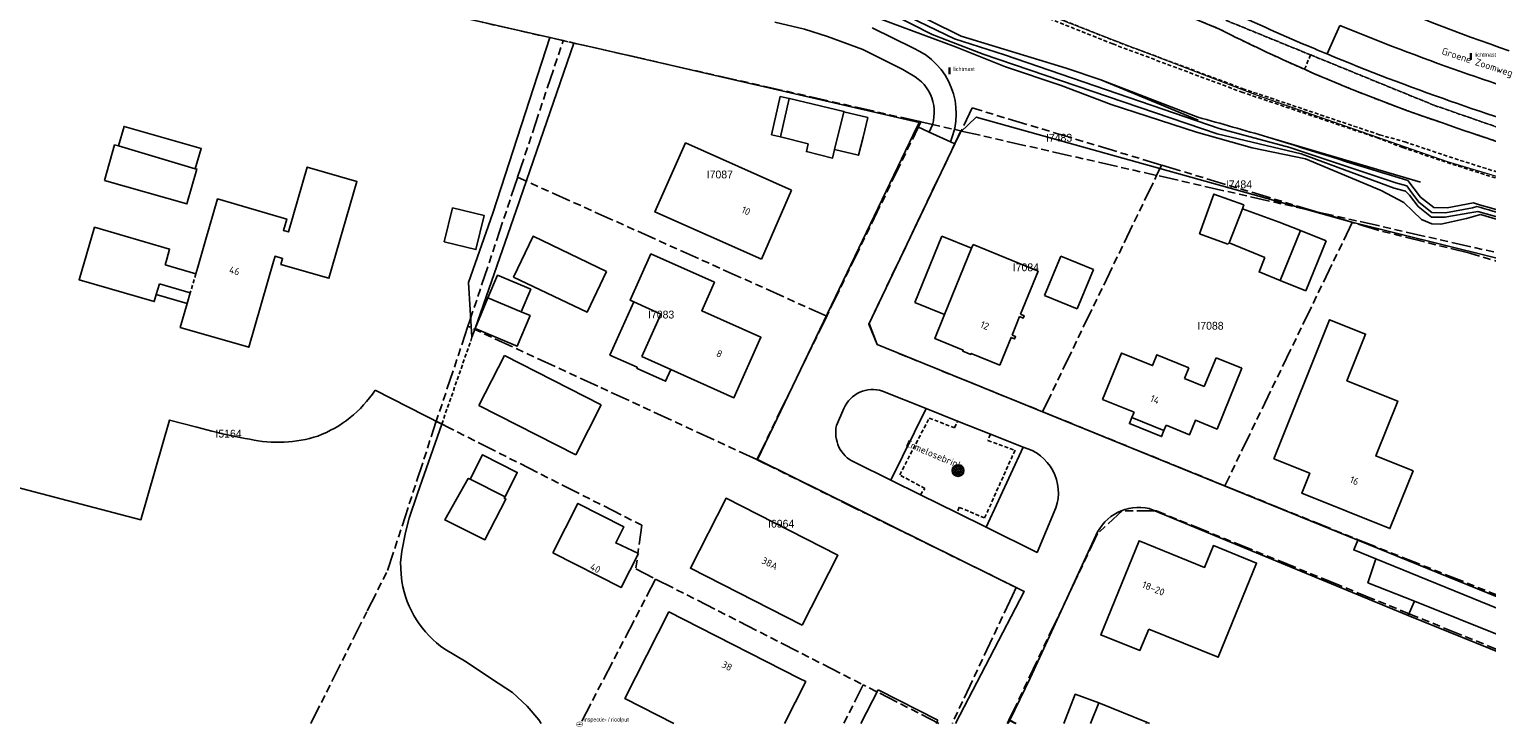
# Model space of a CAD drawing. Extents: x 168491 to 169507, y 481494 to 482503.
# Tile 4 of 108: x 168669 to 168856, y 481500 to 481589. Entities that reach past the tile are written whole.
import ezdxf
from ezdxf.enums import TextEntityAlignment as Align

# ---------------------------------------------------------------- set-up
doc = ezdxf.new("R2010")
doc.units = 0
doc.header["$LTSCALE"] = 0.5
doc.linetypes.add('KAD', pattern=[12, 5, -1, 2, -1, 2, -1])
doc.linetypes.add('STIPPELFIJN', pattern=[1.5, 1, -0.5])
doc.layers.get('0').update_dxf_attribs({"linetype": 'CONTINUOUS'})
for name, color, linetype in [('G01', 3, 'KAD'), ('G_BTD', 3, 'CONTINUOUS'), ('G_GBIP1', 7, 'CONTINUOUS'), ('G_OBW', 7, 'CONTINUOUS'), ('G_OTD', 7, 'CONTINUOUS'), ('G_OWT', 7, 'CONTINUOUS'), ('G_PNDMV', 1, 'CONTINUOUS'), ('G_WGD', 2, 'CONTINUOUS'), ('G_WTD', 4, 'CONTINUOUS'), ('L_TALUD', 7, 'CONTINUOUS'), ('LSHD', 7, 'CONTINUOUS'), ('NAR', 7, 'CONTINUOUS'), ('ORL', 7, 'CONTINUOUS'), ('PPAL', 7, 'CONTINUOUS'), ('PPUT', 7, 'CONTINUOUS'), ('PVGO', 7, 'CONTINUOUS'), ('Z01', 2, 'CONTINUOUS')]:
    doc.layers.add(name, color=color, linetype=linetype)
doc.layers.add('PND', color=8, linetype='CONTINUOUS', lineweight=25)
doc.styles.add('ISO', font='isocpeur.ttf', dxfattribs={"height": 1})

# ---------------------------------------------------------------- blocks, each defined once
blk = doc.blocks.new('BOOM')
at = {"color": 0}
for radius in [0.75, 0.55, 0.35, 0.15]:
    blk.add_circle((0, 0), radius, dxfattribs=at)
blk = doc.blocks.new('PAAL')
at = {"linetype": 'ByBlock', "lineweight": -2}
h = blk.add_hatch(color=0, dxfattribs=at)
h.dxf.hatch_style = 1
h.paths.add_polyline_path([(0.15, 0.8), (-0.15, 0.8), (-0.15, -0.1), (0, -0.1, -0.414214), (-0.1, 0, -1), (0.1, 0, -0.414214), (0, -0.1), (0.15, -0.1)])
at = {"linetype": 'ByBlock', "lineweight": -2, "true_color": 0x681648}
h = blk.add_hatch(color=219, dxfattribs=at)
h.dxf.hatch_style = 1
h.paths.add_polyline_path([(-0.1, 0, 1), (0.1, 0, 1)])
at = {"color": 0, "linetype": 'ByBlock', "lineweight": -2}
blk.add_attdef('PAAL', (0.5, 0.35), '', height=0.5, dxfattribs=at)
blk = doc.blocks.new('put')
at = {"linetype": 'ByBlock', "lineweight": -2}
h = blk.add_hatch(color=0, dxfattribs=at)
h.dxf.hatch_style = 1
edge = h.paths.add_edge_path()
edge.add_spline(control_points=[(0.44, 0), (0.44, 0.04), (0.43, 0.09), (0.36, 0.2), (0.28, 0.26), (0.09, 0.32), (-0.02, 0.33), (-0.22, 0.29), (-0.31, 0.24), (-0.42, 0.12), (-0.44, 0.06), (-0.44, -0.06), (-0.42, -0.12), (-0.33, -0.22), (-0.28, -0.26), (-0.1, -0.33), (0.04, -0.33), (0.27, -0.27), (0.37, -0.2), (0.43, -0.08), (0.44, -0.04), (0.44, 0)], knot_values=[0, 0, 0, 0, 0.380029, 0.380029, 1.118666, 1.118666, 1.857303, 1.857303, 2.59594, 2.59594, 3.13294, 3.13294, 3.66994, 3.66994, 4.20694, 4.20694, 5.079565, 5.079565, 5.952189, 5.952189, 6.283185, 6.283185, 6.283185, 6.283185], degree=3, periodic=0)
edge = h.paths.add_edge_path(flags=16)
edge.add_ellipse((0, 0), major_axis=(0.392, 0), ratio=0.689655, start_angle=0, end_angle=360)
h = blk.add_hatch(color=0, dxfattribs=at)
h.dxf.hatch_style = 1
h.paths.add_polyline_path([(-0.1, 0, -0.096396), (-0.09, 0.04), (-0.25, 0.04, 1), (-0.25, -0.04), (-0.09, -0.04, -0.096396)])
at = {"linetype": 'ByBlock', "lineweight": -2, "true_color": 0x681648}
h = blk.add_hatch(color=219, dxfattribs=at)
h.dxf.hatch_style = 1
h.paths.add_polyline_path([(0.1, 0, 1), (-0.1, 0, 1)])
at = {"linetype": 'ByBlock', "lineweight": -2}
h = blk.add_hatch(color=0, dxfattribs=at)
h.dxf.hatch_style = 1
h.paths.add_polyline_path([(0.25, 0.04), (0.09, 0.04, -0.096396), (0.1, 0, -0.096396), (0.09, -0.04), (0.25, -0.04, 1)])
at = {"color": 0, "linetype": 'ByBlock', "lineweight": -2}
blk.add_attdef('PUT', (0.5, 0.35), '', height=0.5, dxfattribs=at)

msp = doc.modelspace()

# ---------------------------------------------------------------- linework, layer by layer
at = {"layer": 'G01'}
for p, q in [((168731.872, 481569.875), (168737.696, 481587.363)), ((168783.464, 481576.967), (168771.413, 481552.109)), ((168788.589, 481575.803), (168788.611, 481575.798)), ((168788.611, 481575.798), (168813.624, 481570.116)), ((168814.262, 481571.437), (168813.624, 481570.116)), ((168833.926, 481565.504), (168814.262, 481571.437)), ((168771.413, 481552.109), (168731.872, 481569.875)), ((168799.027, 481539.884), (168813.624, 481570.116)), ((168834.474, 481565.38), (168833.926, 481565.504)), ((168838.652, 481564.101), (168822.342, 481530.409)), ((168762.473, 481533.75), (168771.413, 481552.109)), ((168725.525, 481550.815), (168721.476, 481538.659)), ((168749.532, 481518.479), (168739.9322, 481500)), ((168749.532, 481518.479), (168776.092, 481504.935)), ((168776.092, 481504.935), (168773.6069, 481500)), ((168785.7713, 481500), (168776.092, 481504.935))]:
    msp.add_line(p, q, dxfattribs=at)
for points in [[(168737.696, 481587.363), (168727.389, 481589.704), (168714.523, 481592.627), (168672.577, 481602.155), (168662.19, 481604.449), (168648.75, 481547.904), (168650.851, 481539.304)], [(168783.464, 481576.967), (168783.318, 481577), (168737.696, 481587.363)], [(168814.262, 481571.437), (168790.013, 481578.753), (168788.611, 481575.798)], [(168783.464, 481576.967), (168788.178, 481575.896), (168788.589, 481575.803)], [(168788.589, 481575.803), (168776.832, 481551.167), (168777.863, 481548.466), (168799.027, 481539.884)], [(168731.872, 481569.875), (168731.855, 481569.824), (168725.727, 481551.423), (168725.525, 481550.815)], [(168833.926, 481565.504), (168813.697, 481570.099), (168813.624, 481570.116)], [(168838.652, 481564.101), (168838.596, 481564.118), (168834.474, 481565.38)], [(168883.069, 481554.342), (168834.645, 481565.341), (168834.474, 481565.38)], [(168896.16, 481549.124), (168887.783, 481550.797), (168876.54, 481553.417), (168866.416, 481556.409), (168853.691, 481560.153), (168841.811, 481563.133), (168838.652, 481564.101)], [(168762.473, 481533.75), (168742.132, 481543.145), (168725.525, 481550.815)], [(168799.027, 481539.884), (168799.051, 481539.874), (168822.342, 481530.409)], [(168705.4219, 481500), (168712.643, 481514.395), (168715.223, 481519.548), (168721.476, 481538.659)], [(168721.476, 481538.659), (168747.763, 481525.355), (168747, 481519.77), (168749.532, 481518.479)], [(168762.473, 481533.75), (168762.538, 481533.718), (168795.652, 481517.388), (168795.175, 481516.378), (168787.4874, 481500)], [(168822.342, 481530.409), (168822.445, 481530.367), (168839.394, 481523.499), (168884.803, 481505.452), (168895.978, 481504.459), (168904.718, 481509.024), (168929.54, 481531.578)], [(168880.4351, 481500), (168836.989, 481517.681), (168813.599, 481527.184), (168809.263, 481527.225), (168806.077, 481524.288), (168794.726, 481500.406)], [(168794.4963, 481500), (168794.726, 481500.406)], [(168794.726, 481500.406), (168795.5803, 481500)]]:
    msp.add_lwpolyline(points, dxfattribs=at)
at = {"layer": 'G_BTD', "linetype": 'STIPPELFIJN', "lineweight": -3, "transparency": 33554687}
for points in [[(168833.314, 481585.536), (168822.939, 481589.77), (168788.839, 481604.57), (168782.432, 481607.312), (168774.506, 481610.511), (168765.239, 481613.916), (168759.313, 481614.079), (168756.713, 481613.832), (168750.98, 481612.62), (168746.042, 481611.37), (168744.124, 481611.09), (168741.513, 481611.034), (168738.243, 481611.484), (168736.963, 481611.837)], [(168793.798, 481600.435), (168821.673, 481588.829)], [(168808.006, 481586.934), (168790.454, 481593.958)], [(168790.624, 481594.386), (168808.173, 481587.363)], [(168739.066, 481587.052), (168736.001, 481587.748)], [(168808.173, 481587.363), (168824.788, 481581.165)], [(168824.634, 481580.731), (168808.006, 481586.934)], [(168832.536, 481583.688), (168833.314, 481585.536)], [(168895.231, 481566.411), (168888.505, 481567.695), (168874.96, 481570.894), (168865.215, 481573.495), (168849.087, 481579.099), (168833.314, 481585.536)], [(168842.006, 481574.874), (168824.634, 481580.731)], [(168842.142, 481575.314), (168824.788, 481581.165)], [(168845.102, 481573.687), (168842.006, 481574.874)], [(168842.142, 481575.314), (168845.354, 481574.418)], [(168783.403, 481529.248), (168783.98, 481530.065), (168780.756, 481531.798), (168784.527, 481539.067), (168787.781, 481537.82), (168788.131, 481538.693)], [(168792.364, 481537), (168792.039, 481536.208), (168795.507, 481534.961), (168791.614, 481526.293), (168788.359, 481527.662), (168788.099, 481526.93)]]:
    msp.add_lwpolyline(points, dxfattribs=at)
at = {"layer": 'G_BTD', "linetype": 'Continuous', "lineweight": 25, "transparency": 33554687}
for points in [[(168667.716, 481603.777), (168672.819, 481602.773), (168714.523, 481592.627), (168727.389, 481589.704), (168736.001, 481587.748)], [(168728.698, 481565.28), (168736.001, 481587.748)], [(168732.176, 481567.001), (168739.066, 481587.052)], [(168741.631, 481586.469), (168739.066, 481587.052)], [(168741.631, 481586.469), (168783.248, 481576.876)], [(168783.248, 481576.876), (168782.998, 481576.355)], [(168788.543, 481575.656), (168790.545, 481577.571), (168838.596, 481564.118), (168862.294, 481558.259)], [(168787.821, 481574.148), (168788.543, 481575.656)], [(168732.036, 481566.599), (168732.176, 481567.001)], [(168728.698, 481565.28), (168725.591, 481556.414), (168726.04, 481549.404)], [(168726.433, 481550.532), (168732.036, 481566.599)], [(168726.04, 481549.404), (168726.433, 481550.532)], [(168722.171, 481538.307), (168713.639, 481542.625)], [(168692.759, 481537.408), (168690.83, 481537.899), (168687.333, 481538.81), (168683.681, 481526.054), (168661.528, 481531.846), (168660.606, 481536.448), (168651.565, 481539.095)], [(168717.083, 481522.046), (168717.525, 481524.413), (168717.992, 481526.252), (168719.066, 481529.403), (168722.171, 481538.307)], [(168858.551, 481515.653), (168839.355, 481523.462)], [(168717.083, 481522.046), (168716.901, 481520.587), (168716.96, 481519.094), (168717.069, 481518.145)], [(168845.798, 481513.802), (168857.897, 481508.915)], [(168722.553, 481509.517), (168725.273, 481507.888), (168728.538, 481505.714), (168731.219, 481503.947), (168733.086, 481502.206), (168734.583, 481500.483), (168734.8904, 481500)], [(168795.6484, 481500), (168794.835, 481500.414)]]:
    msp.add_lwpolyline(points, dxfattribs=at)
at = {"layer": 'G_BTD', "linetype": 'STIPPELFIJN', "lineweight": -3, "transparency": 33554687}
for points in [[(168821.673, 481588.829, 0.01388395), (168832.536, 481583.688)], [(168850.182, 481576.826, -0.02177421), (168832.536, 481583.688)], [(168865.523, 481571.844, -0.01225372), (168850.182, 481576.826)], [(168845.354, 481574.418, 0.03318972), (168899.348, 481559.78)], [(168897.696, 481559.419, -0.03403622), (168845.102, 481573.687)]]:
    msp.add_lwpolyline(points, format="xyb", dxfattribs=at)
at = {"layer": 'G_BTD', "linetype": 'Continuous', "lineweight": 25, "transparency": 33554687}
for points in [[(168713.639, 481542.625, -0.15685098), (168706.321, 481536.771)], [(168697.618, 481536.369, -0.02163244), (168692.759, 481537.408)], [(168706.321, 481536.771, -0.13467079), (168697.618, 481536.369)], [(168717.069, 481518.145, 0.20324695), (168722.553, 481509.517)]]:
    msp.add_lwpolyline(points, format="xyb", dxfattribs=at)
at = {"layer": 'G_GBIP1', "linetype": 'Continuous', "lineweight": 25, "transparency": 33554687}
for points in [[(168765.487, 481575.049), (168764.354, 481575.322), (168765.457, 481580.205), (168766.596, 481579.956)], [(168773.609, 481578.25), (168776.677, 481577.546)], [(168690.632, 481570.979), (168691.398, 481573.564), (168681.538, 481576.377), (168680.827, 481573.88)], [(168776.677, 481577.546), (168776.074, 481575.004), (168775.494, 481572.7), (168772.427, 481573.432)], [(168824.591, 481565.857), (168824.764, 481566.333), (168820.953, 481567.722), (168819.109, 481562.66), (168822.751, 481561.333), (168822.884, 481561.485)], [(168786.144, 481562.34), (168782.7, 481553.873)], [(168786.144, 481562.34), (168789.944, 481560.792)], [(168832.01, 481563.056), (168835.303, 481561.738)], [(168832.716, 481555.346), (168835.303, 481561.738)], [(168728.066, 481554.447), (168729.282, 481557.347), (168733.563, 481555.552), (168732.348, 481552.652)], [(168829.428, 481556.677), (168832.716, 481555.346)], [(168685.648, 481554.872), (168689.608, 481553.723)], [(168747.161, 481545.587), (168743.693, 481547.137), (168746.728, 481553.929)], [(168782.7, 481553.873), (168786.496, 481552.327)], [(168751.473, 481545.27), (168750.808, 481543.782), (168747.169, 481545.407), (168747.161, 481545.587)], [(168814.56, 481537.482), (168814.248, 481536.712), (168810.142, 481538.374), (168810.454, 481539.144)], [(168730.264, 481528.984), (168730.173, 481528.806), (168730.371, 481528.704), (168727.703, 481523.495), (168722.553, 481526.034), (168725.553, 481531.352), (168725.82, 481531.26)], [(168806.237, 481502.659), (168803.207, 481503.74), (168801.7461, 481500)], [(168812.724, 481500), (168812.333, 481500.175)]]:
    msp.add_lwpolyline(points, dxfattribs=at)
at = {"layer": 'G_OBW', "linetype": 'Continuous', "lineweight": 25, "transparency": 33554687}
for points in [[(168680.827, 481573.88), (168680.328, 481574.022), (168679.034, 481569.473)], [(168690.632, 481570.979), (168680.827, 481573.88)], [(168679.034, 481569.473), (168689.581, 481566.472), (168690.846, 481570.918), (168690.632, 481570.979)]]:
    msp.add_lwpolyline(points, dxfattribs=at)
at = {"layer": 'G_OTD', "linetype": 'STIPPELFIJN', "lineweight": -3, "transparency": 33554687}
msp.add_lwpolyline([(168722.171, 481538.307), (168726.04, 481549.404)], dxfattribs=at)
at = {"layer": 'G_OWT', "linetype": 'Continuous', "lineweight": 25, "transparency": 33554687}
for points in [[(168766.039, 481596.785), (168777.253, 481593.383), (168784.577, 481589.942), (168788.626, 481587.94)], [(168787.907, 481586.553), (168775.486, 481591.157), (168764.414, 481595.495)], [(168788.626, 481587.94), (168802.067, 481583.826)], [(168787.907, 481586.553), (168794.275, 481583.993), (168801.393, 481581.621), (168807.81, 481579.172), (168818.716, 481575.661), (168825.836, 481573.663), (168832.659, 481572.222), (168842.352, 481568.201), (168845.262, 481566.661), (168846.376, 481565.525), (168847.52, 481564.478), (168848.82, 481563.921), (168849.959, 481563.86), (168853.273, 481564.608)], [(168802.067, 481583.826), (168806.494, 481582.346)], [(168818.892, 481577.573), (168806.494, 481582.346)], [(168845.771, 481569.475), (168847.384, 481567.343), (168849.063, 481566.012), (168850.799, 481565.978), (168854.174, 481566.589)], [(168853.273, 481564.608), (168855.048, 481565.095)], [(168867.389, 481561.479), (168855.048, 481565.095)]]:
    msp.add_lwpolyline(points, dxfattribs=at)
for points in [[(168827.842, 481575.021, 0.00109223), (168818.892, 481577.573)], [(168827.842, 481575.021, 0.00301654), (168845.771, 481569.475)], [(168854.174, 481566.589, 0.00416333), (168878.433, 481559.622)]]:
    msp.add_lwpolyline(points, format="xyb", dxfattribs=at)
at = {"layer": 'G_PNDMV', "linetype": 'Continuous', "lineweight": 25, "transparency": 33554687}
for points in [[(168765.487, 481575.049), (168766.596, 481579.956)], [(168766.596, 481579.956), (168766.667, 481579.943), (168773.618, 481578.303), (168773.609, 481578.25)], [(168772.427, 481573.432), (168773.609, 481578.25)], [(168765.487, 481575.049), (168769.034, 481574.151), (168768.825, 481573.172), (168772.178, 481572.342), (168772.427, 481573.432)], [(168766.932, 481568.245), (168753.355, 481574.269), (168749.441, 481565.447), (168763.064, 481559.403)], [(168700.66, 481559.115), (168700.853, 481559.779), (168701.812, 481559.5), (168701.591, 481558.738), (168707.737, 481556.955), (168711.326, 481569.328), (168704.97, 481571.172), (168702.569, 481562.895), (168701.911, 481563.086), (168702.332, 481564.538), (168693.489, 481567.103), (168691.908, 481561.652)], [(168766.932, 481568.245), (168763.064, 481559.403)], [(168723.556, 481565.964), (168722.493, 481561.625), (168726.549, 481560.632), (168727.611, 481564.972), (168723.556, 481565.964)], [(168822.884, 481561.485), (168824.591, 481565.857)], [(168824.591, 481565.857), (168829.278, 481564.149)], [(168686.983, 481559.409), (168687.361, 481560.694), (168677.749, 481563.491), (168675.773, 481556.775), (168685.385, 481553.978), (168685.648, 481554.872)], [(168829.278, 481564.149), (168832.01, 481563.056)], [(168691.908, 481561.652), (168690.957, 481558.372), (168690.71, 481557.52)], [(168790.136, 481561.263), (168789.944, 481560.792)], [(168790.136, 481561.263), (168798.465, 481557.852), (168796.214, 481552.355)], [(168827.467, 481559.623), (168822.884, 481561.485)], [(168832.01, 481563.056), (168829.428, 481556.677)], [(168686.768, 481558.68), (168686.983, 481559.409)], [(168746.728, 481553.929), (168746.263, 481554.137), (168748.92, 481560.082), (168757.055, 481556.447), (168755.428, 481552.805), (168763.01, 481549.417), (168759.545, 481541.663), (168751.473, 481545.27)], [(168789.944, 481560.792), (168786.496, 481552.327)], [(168801.371, 481559.777), (168799.295, 481554.746)], [(168801.371, 481559.777), (168805.535, 481558.059)], [(168829.428, 481556.677), (168826.726, 481557.771), (168827.467, 481559.623)], [(168690.71, 481557.52), (168686.768, 481558.68)], [(168689.608, 481553.723), (168688.724, 481550.677), (168697.476, 481548.14), (168700.66, 481559.115)], [(168805.535, 481558.059), (168803.459, 481553.028)], [(168685.648, 481554.872), (168686.046, 481556.226)], [(168686.046, 481556.226), (168690.001, 481555.078)], [(168690.001, 481555.078), (168689.608, 481553.723)], [(168728.066, 481554.447), (168726.433, 481550.532)], [(168732.348, 481552.652), (168728.066, 481554.447)], [(168746.728, 481553.929), (168750.197, 481552.379)], [(168799.295, 481554.746), (168803.459, 481553.028)], [(168726.433, 481550.532), (168731.827, 481548.271), (168733.467, 481552.183), (168732.348, 481552.652)], [(168747.761, 481546.929), (168750.197, 481552.379)], [(168795.12, 481549.684), (168795.58, 481549.496), (168795.456, 481549.195), (168794.997, 481549.383), (168793.549, 481545.847), (168789.897, 481547.343), (168789.844, 481547.214), (168788.814, 481547.636), (168788.867, 481547.764), (168785.242, 481549.248), (168786.496, 481552.327)], [(168796.089, 481552.051), (168795.12, 481549.684)], [(168796.214, 481552.355), (168796.673, 481552.167), (168796.549, 481551.863), (168796.089, 481552.051)], [(168828.616, 481533.845), (168833.21, 481532.004), (168832.185, 481529.445), (168843.475, 481524.921), (168846.434, 481532.306), (168841.653, 481534.221), (168844.468, 481541.246), (168837.958, 481543.854), (168840.346, 481549.814), (168835.752, 481551.655), (168828.616, 481533.845)], [(168730.195, 481547.093), (168726.929, 481540.683)], [(168730.195, 481547.093), (168742.578, 481540.783)], [(168751.473, 481545.27), (168747.761, 481546.929)], [(168806.71, 481541.444), (168809.137, 481547.393), (168813.094, 481545.779), (168813.665, 481547.179), (168817.735, 481545.519)], [(168821.227, 481546.79), (168824.516, 481545.449), (168821.363, 481537.66), (168818.585, 481538.785), (168817.831, 481536.942), (168814.833, 481538.156)], [(168819.72, 481543.098), (168821.227, 481546.79)], [(168817.735, 481545.519), (168817.172, 481544.128)], [(168817.172, 481544.128), (168819.72, 481543.098)], [(168742.578, 481540.783), (168739.312, 481534.373)], [(168810.727, 481539.818), (168806.71, 481541.444)], [(168726.929, 481540.683), (168739.312, 481534.373)], [(168810.727, 481539.818), (168810.454, 481539.144)], [(168814.56, 481537.482), (168810.454, 481539.144)], [(168814.56, 481537.482), (168814.833, 481538.156)], [(168730.264, 481528.984), (168731.836, 481532.107), (168727.392, 481534.383), (168725.82, 481531.26)], [(168725.82, 481531.26), (168730.264, 481528.984)], [(168736.373, 481521.835), (168739.596, 481528.148), (168745.472, 481525.148), (168744.741, 481523.716)], [(168768.285, 481512.555), (168753.976, 481519.85), (168758.541, 481528.805), (168772.85, 481521.51), (168768.285, 481512.555)], [(168744.741, 481523.716), (168744.427, 481523.102), (168747.339, 481521.744)], [(168812.628, 481512.068), (168811.49, 481509.334), (168806.483, 481511.325), (168811.372, 481523.371), (168819.75, 481519.97), (168820.884, 481522.757), (168826.399, 481520.509), (168821.51, 481508.464), (168812.628, 481512.068)], [(168747.339, 481521.744), (168745.108, 481517.375), (168736.373, 481521.835)], [(168751.8474, 481500), (168745.593, 481503.188), (168751.24, 481514.266), (168755.154, 481512.271)], [(168755.154, 481512.271), (168767.936, 481505.755)], [(168767.936, 481505.755), (168768.729, 481505.351), (168766.0018, 481500)], [(168777.981, 481504.316), (168775.7733, 481500)], [(168777.981, 481504.316), (168785.626, 481500.417)], [(168806.237, 481502.659), (168805.1539, 481500)], [(168812.333, 481500.175), (168806.237, 481502.659)], [(168785.626, 481500.417), (168785.4127, 481500)], [(168812.2617, 481500), (168812.333, 481500.175)]]:
    msp.add_lwpolyline(points, dxfattribs=at)
at = {"layer": 'G_PNDMV', "linetype": 'STIPPELFIJN', "lineweight": -3, "transparency": 33554687}
msp.add_lwpolyline([(168690.71, 481557.52), (168690.001, 481555.078)], dxfattribs=at)
at = {"layer": 'G_WGD', "linetype": 'Continuous', "lineweight": 25, "transparency": 33554687}
for points in [[(168839.103, 481593.806, 0.02460093), (168858.731, 481586.069)], [(168822.72, 481591.237, 0.00949427), (168833.67, 481586.383)], [(168837.069, 481589.306, 0.01327774), (168852.499, 481583.407)], [(168787.239, 481574.415, 0.41275819), (168782.517, 481586.399)], [(168833.67, 481586.383, 0.00166599), (168835.417, 481585.654)], [(168835.417, 481585.654, 0.0134572), (168851.168, 481579.628)], [(168782.713, 481582.741, -0.38936705), (168784.533, 481575.653)], [(168852.499, 481583.407, 0.01225804), (168867.515, 481578.529)], [(168851.168, 481579.628, 0.01224576), (168866.371, 481574.69)], [(168812.662, 481527.494, 0.36143285), (168805.839, 481524.028)]]:
    msp.add_lwpolyline(points, format="xyb", dxfattribs=at)
for points in [[(168781.165, 481583.678), (168776.041, 481586.224), (168771.532, 481587.907), (168768.588, 481588.826), (168764.797, 481589.73)], [(168782.517, 481586.399), (168777.251, 481589.015)], [(168782.713, 481582.741), (168781.165, 481583.678)], [(168782.998, 481576.355), (168762.573, 481533.791), (168796.687, 481516.868), (168787.873, 481500)], [(168782.998, 481576.355), (168784.533, 481575.653)], [(168787.239, 481574.415), (168787.821, 481574.148)], [(168839.355, 481523.462), (168777.881, 481548.471), (168776.789, 481551.103), (168787.821, 481574.148)], [(168779.608, 481531.121), (168784.123, 481540.296)], [(168784.123, 481540.296), (168788.131, 481538.693)], [(168788.131, 481538.693), (168792.364, 481537)], [(168796.533, 481535.333), (168791.814, 481525.097)], [(168792.364, 481537), (168796.533, 481535.333)], [(168783.403, 481529.248), (168779.608, 481531.121)], [(168788.099, 481526.93), (168783.403, 481529.248)], [(168791.814, 481525.097), (168788.099, 481526.93)], [(168812.662, 481527.494), (168845.798, 481513.802)], [(168797.462, 481505.804), (168805.839, 481524.028)], [(168839.355, 481523.462), (168838.838, 481522.192), (168841.645, 481521.05)], [(168841.645, 481521.05), (168858.493, 481514.196)], [(168846.603, 481515.661), (168845.798, 481513.802)], [(168858.098, 481511.025), (168846.603, 481515.661)], [(168797.462, 481505.804), (168794.835, 481500.414)], [(168794.835, 481500.414), (168794.6332, 481500)]]:
    msp.add_lwpolyline(points, dxfattribs=at)
at = {"layer": 'G_WGD', "lineweight": -3, "transparency": 33554687}
for points in [[(168837.069, 481589.306), (168835.417, 481585.654)], [(168784.533, 481575.653), (168787.239, 481574.415)], [(168778.538, 481542.53), (168784.123, 481540.296)], [(168773.621, 481540.293), (168772.67, 481538.118)], [(168779.608, 481531.121), (168774.958, 481533.416)], [(168800.722, 481527.566), (168798.319, 481521.887), (168791.814, 481525.097)], [(168846.603, 481515.661), (168840.64, 481518.01), (168841.645, 481521.05)]]:
    msp.add_lwpolyline(points, dxfattribs=at)
for points in [[(168778.538, 481542.53, 0.39356155), (168773.621, 481540.293)], [(168772.67, 481538.118, 0.35194011), (168774.958, 481533.416)], [(168800.722, 481527.566, 0.4403272), (168796.533, 481535.333)]]:
    msp.add_lwpolyline(points, format="xyb", dxfattribs=at)
at = {"layer": 'G_WTD', "linetype": 'Continuous', "lineweight": 25, "transparency": 33554687}
for points in [[(168791.439, 481585.624), (168784.92, 481588.138), (168779.778, 481590.76), (168765.501, 481595.663)], [(168767.523, 481595.622), (168780.87, 481590.917), (168787.745, 481587.581), (168794.168, 481585.526), (168821.606, 481576.105), (168830.667, 481573.69), (168844.228, 481569.169)], [(168844.029, 481568.481), (168832.094, 481572.888), (168821.383, 481575.424), (168791.439, 481585.624)], [(168845.627, 481568.771), (168844.228, 481569.169)], [(168846.044, 481568.181), (168845.627, 481568.771)], [(168844.029, 481568.481), (168845.455, 481568.093)], [(168845.97, 481567.596), (168845.455, 481568.093)], [(168845.97, 481567.596), (168847.087, 481566.119), (168848.766, 481564.788), (168850.502, 481564.754), (168853.936, 481565.376)], [(168846.044, 481568.181), (168847.161, 481566.704), (168848.84, 481565.373), (168850.576, 481565.339), (168854.01, 481565.961)], [(168853.936, 481565.376), (168854.71, 481565.512)], [(168854.01, 481565.961), (168854.589, 481566.159)]]:
    msp.add_lwpolyline(points, dxfattribs=at)
for points in [[(168854.589, 481566.159, -0.00097436), (168858.638, 481564.945)], [(168871.886, 481560.425, 0.00517596), (168854.71, 481565.512)]]:
    msp.add_lwpolyline(points, format="xyb", dxfattribs=at)
at = {"layer": 'L_TALUD', "linetype": 'Continuous', "transparency": 33554687}
for points in [[(168793.798, 481600.435), (168821.673, 481588.829)], [(168818.931, 481577.191), (168806.494, 481582.346)], [(168847.387, 481569.239), (168827.842, 481575.021)]]:
    msp.add_lwpolyline(points, dxfattribs=at)
for points in [[(168821.673, 481588.829, 0.01388395), (168832.536, 481583.688)], [(168850.182, 481576.826, -0.02177421), (168832.536, 481583.688)], [(168827.842, 481575.021, 0.00109223), (168818.892, 481577.573)], [(168865.523, 481571.844, -0.01225372), (168850.182, 481576.826)]]:
    msp.add_lwpolyline(points, format="xyb", dxfattribs=at)
at = {"layer": 'LSHD', "linetype": 'Continuous', "lineweight": 13, "transparency": 33554687}
for points in [[(168711.636, 481620.116), (168713.125, 481621.159), (168714.447, 481621.602), (168718.193, 481616.867), (168721.002, 481612.625), (168725.677, 481607.954), (168730.965, 481604.646), (168735.207, 481603.085), (168736.649, 481602.77), (168740.666, 481602.292), (168746.711, 481602.642), (168750.909, 481603.398), (168754.233, 481604.438), (168757.795, 481605.328), (168762.11, 481605.463), (168766.113, 481604.254), (168780.611, 481598.506), (168801.983, 481589.812), (168826.351, 481580.405), (168850.775, 481571.911), (168873.929, 481564.974), (168886.132, 481561.791), (168897.393, 481559.226)], [(168865.215, 481573.495), (168849.087, 481579.099), (168822.939, 481589.77)]]:
    msp.add_lwpolyline(points, dxfattribs=at)
at = {"layer": 'PND', "linetype": 'Continuous', "lineweight": 25, "transparency": 33554687}
msp.add_lwpolyline([(168743.258, 481557.839), (168733.85, 481562.328), (168731.357, 481557.103), (168740.765, 481552.615), (168743.258, 481557.839)], dxfattribs=at)

# ---------------------------------------------------------------- block references
at = {"layer": 'PPAL', "linetype": 'Continuous', "lineweight": 13, "transparency": 33554687}
for p in [(168853.824, 481584.962), (168787.122, 481583.135)]:
    msp.add_blockref('PAAL', p, dxfattribs=at).add_auto_attribs({'PAAL': 'lichtmast'})
at = {"layer": 'PPUT', "linetype": 'Continuous', "lineweight": 13, "transparency": 33554687}
msp.add_blockref('put', (168739.802, 481499.897), dxfattribs=at).add_auto_attribs({'PUT': 'inspectie- / rioolput'})
at = {"layer": 'PVGO', "linetype": 'Continuous', "lineweight": 0, "transparency": 33554687}
msp.add_blockref('BOOM', (168788.215, 481532.351), dxfattribs=at)

# ---------------------------------------------------------------- texts
at = {"layer": 'NAR', "linetype": 'Continuous', "lineweight": 25, "transparency": 33554687, "style": 'ISO'}
for s, rotation, p in [('10 ', 336.2, (168761.351, 481565.472)), ('46', 343.8, (168695.656, 481557.916)), ('12', 337.9, (168791.635, 481550.917)), ('8', 336, (168757.681, 481547.299)), ('14 ', 338, (168813.669, 481541.339)), ('16', 338.2, (168838.917, 481531.056)), ('40', 332.9, (168741.821, 481519.87)), ('38A', 333, (168764.131, 481520.47)), ('18-20', 337.9, (168813.214, 481517.275)), ('38', 333, (168758.659, 481507.355))]:
    msp.add_text(s, height=0.9, rotation=rotation, dxfattribs=at).set_placement(p, align=Align.MIDDLE_CENTER)
at = {"layer": 'ORL', "linetype": 'Continuous', "lineweight": 25, "transparency": 33554687, "style": 'ISO'}
for s, rotation, p in [('Groene Zoomweg', 342.1, (168854.657, 481584.611)), ('Ermelosebrink', 337.2, (168785.201, 481534.405))]:
    msp.add_text(s, height=0.9, rotation=rotation, dxfattribs=at).set_placement(p, align=Align.MIDDLE_CENTER)
at = {"layer": 'Z01', "ltscale": 0.5}
for s, p in [('I7483', (168799.47, 481574.4345)), ('I7087', (168756.0699, 481569.736)), ('I7484', (168822.4801, 481568.4705)), ('I7084', (168795.228, 481557.8597)), ('I7083', (168748.5627, 481551.8125)), ('I7088', (168818.8395, 481550.3816)), ('I5164', (168693.223, 481536.5736)), ('I6964', (168763.9139, 481525.0545))]:
    msp.add_text(s, height=1, dxfattribs=at).set_placement(p)

doc.saveas('drawing.dxf')
